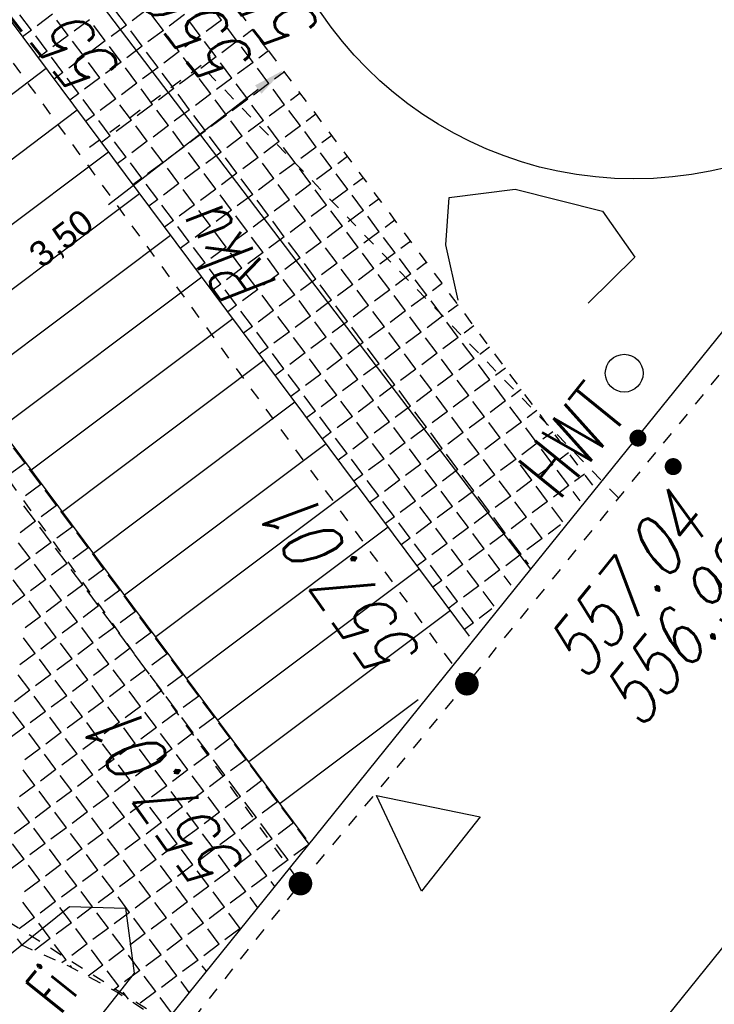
# Model space of a CAD drawing. Header units: metres. Extents: x 2 to 485, y 6 to 594.
# Tile 117 of 176: x 318.42 to 323.94, y 281.46 to 289.27. Entities that reach past the tile are written whole.
import ezdxf
from ezdxf.enums import TextEntityAlignment as Align

# ---------------------------------------------------------------- set-up
doc = ezdxf.new("R2010")
doc.units = ezdxf.units.M
doc.header["$LTSCALE"] = 0.0125
for name, pattern in [('260241_A_bea$0$GESTRICHELT', [0.4, 0.2, -0.2]), ('260241_A_bea$0$PUNKTIERT', [0.2, 0, -0.2]), ('GESTRICHELT', [0.4, 0.2, -0.2])]:
    doc.linetypes.add(name, pattern=pattern)
for name, color, linetype in [('260241_A_bea$0$B07_FLSTGR', 9, 'Continuous'), ('260241_A_bea$0$B23_EINFASS', 5, 'Continuous'), ('260241_A_bea$0$B24_EINFASS_GESTR', 5, 'Continuous'), ('260241_A_bea$0$B25_EINFASS_GEPKT', 7, '260241_A_bea$0$PUNKTIERT'), ('260241_A_bea$0$B28_VEINFASS_TXT', 5, 'Continuous'), ('260241_A_bea$0$B37_VSCHILD', 6, 'Continuous'), ('260241_A_bea$0$B53_HAUPTHOEHEN', 4, 'Continuous'), ('260241_A_bea$0$B54_HOEHEN', 253, 'Continuous'), ('f_baum', 3, 'Continuous'), ('f_feuerwehr', 10, 'Continuous'), ('f_schraff', 251, 'Continuous'), ('f_weg', 2, 'Continuous')]:
    doc.layers.add(name, color=color, linetype=linetype)
doc.styles.add('260241_A_bea$0$ROMANS', font='ROMANS')
doc.styles.add('260241_A_bea$0$SYMTEXT', font='SIMPLEX', dxfattribs={"width": 0.8})
doc.styles.add('Arial', font='arial.ttf')

# ---------------------------------------------------------------- blocks, each defined once
blk = doc.blocks.new('260241_A_bea$0$HOEHENPKT_DOPP')
at = {"const_width": 0.15}
for points in [[(-0.075, 0.4, 1), (0.075, 0.4, 1)], [(-0.075, -0.4, 1), (0.075, -0.4, 1)]]:
    blk.add_lwpolyline(points, format="xyb", close=True, dxfattribs=at)
blk = doc.blocks.new('260241_A_bea$0$HOEHENPKT_ZENTR')
at = {"const_width": 0.75}
blk.add_lwpolyline([(-0.375, 0, 1), (0.375, 0, 1)], format="xyb", close=True, dxfattribs=at)

msp = doc.modelspace()

# ---------------------------------------------------------------- linework, layer by layer
at = {"color": 252}
for p, q in [((321.834, 287.8609), (322.3564, 287.9279)), ((322.3564, 287.9279), (323.049, 287.751)), ((321.8057, 287.4859), (321.834, 287.8609)), ((323.049, 287.751), (323.3063, 287.3883)), ((321.9037, 287.0471), (321.8057, 287.4859)), ((323.3063, 287.3883), (322.9367, 287.0217)), ((321.6134, 282.3565), (321.2572, 283.1156)), ((321.2572, 283.1156), (322.0782, 282.9451)), ((322.0782, 282.9451), (321.6134, 282.3565)), ((318.2601, 281.7884), (318.8183, 282.2351)), ((318.8183, 282.2351), (319.2627, 282.2221)), ((319.2627, 282.2221), (319.3331, 281.7064)), ((319.3331, 281.7064), (318.691, 280.8967))]:
    msp.add_line(p, q, dxfattribs=at)
msp.add_ellipse((323.2225, 286.4663), major_axis=(0.1061, 0.1061), ratio=1, start_param=5.497787, end_param=11.780972, dxfattribs=at)
at = {"layer": '260241_A_bea$0$B07_FLSTGR', "color": 30, "linetype": 'Continuous'}
for p, q in [((322.4815, 284.9103), (430.7815, 419.0503)), ((322.4815, 284.9103), (252.4415, 377.0003)), ((147.9715, 68.7603), (322.4815, 284.9103))]:
    msp.add_line(p, q, dxfattribs=at)
at = {"layer": '260241_A_bea$0$B23_EINFASS', "color": 252, "linetype": 'Continuous'}
msp.add_line((319.4005, 276.2103), (325.0065, 283.1503), dxfattribs=at)
at = {"layer": '260241_A_bea$0$B24_EINFASS_GESTR', "color": 252, "linetype": '260241_A_bea$0$GESTRICHELT'}
for p, q in [((324.1015, 286.6063), (323.4715, 285.8383)), ((323.4715, 285.8383), (321.9735, 284.0023)), ((320.6525, 282.4163), (321.9735, 284.0023)), ((319.4325, 280.8763), (320.6525, 282.4163))]:
    msp.add_line(p, q, dxfattribs=at)
at = {"layer": '260241_A_bea$0$B25_EINFASS_GEPKT', "color": 7, "linetype": '260241_A_bea$0$PUNKTIERT', "ltscale": 0.5}
for p, q in [((314.2335, 291.2883), (320.6525, 282.4163)), ((321.9735, 284.0023), (317.4345, 290.2113)), ((319.8646, 288.9068), (318.9024, 288.2034)), ((323.1762, 285.4764), (319.8646, 288.9068)), ((317.6539, 282.5462), (319.7211, 281.2406))]:
    msp.add_line(p, q, dxfattribs=at)
at = {"layer": 'f_baum', "ltscale": 0.5}
msp.add_circle((323.3, 291.008), 3, dxfattribs=at)
at = {"layer": 'f_feuerwehr', "linetype": 'GESTRICHELT'}
msp.add_line((322.9726, 285.5769), (309.4211, 303.7392), dxfattribs=at)
at = {"layer": 'f_feuerwehr', "linetype": 'Continuous'}
for p, q in [((320.3938, 289.0284), (320.3328, 289.1077)), ((320.3174, 288.7174), (319.1278, 287.8033))]:
    msp.add_line(p, q, dxfattribs=at)
at = {"layer": 'f_feuerwehr', "linetype": 'GESTRICHELT'}
msp.add_arc((316.3842, 276.8267), 5.5, 54.56406, 126.76625, dxfattribs=at)
at = {"layer": 'f_feuerwehr', "linetype": 'Continuous'}
msp.add_solid([(320.292, 288.7505), (320.3428, 288.6844), (320.5156, 288.8698)], dxfattribs=at)
at = {"layer": 'f_schraff', "linetype": 'Continuous'}
for p, q in [((319.2709, 289.2288), (319.1798, 289.351)), ((319.4389, 289.3542), (319.3167, 289.263)), ((320.0254, 289.2689), (319.9343, 289.391)), ((318.5164, 289.1888), (318.4253, 289.311)), ((318.6844, 289.3141), (318.5623, 289.223)), ((318.8097, 289.1462), (318.7186, 289.2683)), ((318.9777, 289.2715), (318.8555, 289.1804)), ((319.5642, 289.1862), (319.4731, 289.3084)), ((319.7321, 289.3115), (319.61, 289.2204)), ((319.8575, 289.1436), (319.7663, 289.2657)), ((320.0254, 289.2689), (319.9033, 289.1777)), ((318.5164, 289.1888), (318.4456, 289.1359)), ((319.103, 289.1035), (319.0118, 289.2257)), ((319.2709, 289.2288), (319.1488, 289.1377)), ((319.3962, 289.0609), (319.3051, 289.183)), ((319.5642, 289.1862), (319.442, 289.0951)), ((320.1507, 289.1009), (320.0596, 289.2231)), ((320.2744, 289.1932), (320.1965, 289.1351)), ((318.6418, 289.0209), (318.5506, 289.143)), ((318.8097, 289.1462), (318.6876, 289.055)), ((318.935, 288.9782), (318.8439, 289.1004)), ((319.103, 289.1035), (318.9808, 289.0124)), ((319.6895, 289.0183), (319.5984, 289.1404)), ((319.8575, 289.1436), (319.7353, 289.0524)), ((319.9828, 288.9756), (319.8916, 289.0978)), ((320.1507, 289.1009), (320.0286, 289.0098)), ((318.6418, 289.0209), (318.5709, 288.968)), ((319.2283, 288.9356), (319.1372, 289.0577)), ((319.3962, 289.0609), (319.2741, 288.9698)), ((319.5216, 288.8929), (319.4304, 289.0151)), ((319.6895, 289.0183), (319.5674, 288.9271)), ((320.276, 288.933), (320.1849, 289.0551)), ((320.3997, 289.0252), (320.3218, 288.9672)), ((318.7671, 288.8529), (318.6759, 288.9751)), ((318.935, 288.9782), (318.8129, 288.8871)), ((319.0603, 288.8103), (318.9692, 288.9324)), ((319.2283, 288.9356), (319.1061, 288.8444)), ((319.8148, 288.8503), (319.7237, 288.9725)), ((319.9828, 288.9756), (319.8606, 288.8845)), ((320.276, 288.933), (320.1539, 288.8418)), ((318.6342, 288.8831), (317.0351, 287.6819)), ((319.3536, 288.7676), (319.2625, 288.8898)), ((319.5216, 288.8929), (319.3994, 288.8018)), ((320.1081, 288.8077), (320.017, 288.9298)), ((320.4014, 288.765), (320.3102, 288.8872)), ((320.525, 288.8573), (320.4472, 288.7992)), ((318.7671, 288.8529), (318.6962, 288.8)), ((318.8924, 288.685), (318.8013, 288.8071)), ((319.0603, 288.8103), (318.9382, 288.7191)), ((319.6469, 288.725), (319.5557, 288.8471)), ((319.8148, 288.8503), (319.6927, 288.7592)), ((319.9401, 288.6824), (319.849, 288.8045)), ((320.1081, 288.8077), (319.9859, 288.7165)), ((319.1857, 288.6423), (319.0945, 288.7645)), ((319.3536, 288.7676), (319.2315, 288.6765)), ((319.4789, 288.5997), (319.3878, 288.7218)), ((319.6469, 288.725), (319.5247, 288.6339)), ((320.2334, 288.6397), (320.1423, 288.7619)), ((320.4014, 288.765), (320.2792, 288.6739)), ((320.5267, 288.5971), (320.4355, 288.7192)), ((318.8924, 288.685), (318.8215, 288.6321)), ((319.0177, 288.517), (318.9266, 288.6392)), ((319.1857, 288.6423), (319.0635, 288.5512)), ((319.7722, 288.557), (319.681, 288.6792)), ((319.9401, 288.6824), (319.818, 288.5912)), ((320.0654, 288.5144), (319.9743, 288.6365)), ((320.2334, 288.6397), (320.1113, 288.5486)), ((320.6503, 288.6893), (320.5725, 288.6313)), ((318.881, 288.5523), (317.2819, 287.3511)), ((319.311, 288.4744), (319.2198, 288.5965)), ((319.4789, 288.5997), (319.3568, 288.5085)), ((319.6042, 288.4317), (319.5131, 288.5539)), ((319.7722, 288.557), (319.65, 288.4659)), ((320.3587, 288.4718), (320.2676, 288.5939)), ((320.5267, 288.5971), (320.4045, 288.5059)), ((320.652, 288.4291), (320.5608, 288.5513)), ((319.0177, 288.517), (318.9468, 288.4641)), ((319.143, 288.3491), (319.0519, 288.4712)), ((319.311, 288.4744), (319.1888, 288.3832)), ((319.8975, 288.3891), (319.8064, 288.5112)), ((320.0654, 288.5144), (319.9433, 288.4233)), ((320.1908, 288.3465), (320.0996, 288.4686)), ((320.3587, 288.4718), (320.2366, 288.3806)), ((320.7756, 288.5214), (320.6978, 288.4633)), ((319.4363, 288.3064), (319.3451, 288.4286)), ((319.6042, 288.4317), (319.4821, 288.3406)), ((319.7295, 288.2638), (319.6384, 288.3859)), ((319.8975, 288.3891), (319.7753, 288.298)), ((320.484, 288.3038), (320.3929, 288.426)), ((320.652, 288.4291), (320.5298, 288.338)), ((319.143, 288.3491), (319.0721, 288.2962)), ((320.0228, 288.2211), (319.9317, 288.3433)), ((320.1908, 288.3465), (320.0686, 288.2553)), ((320.7773, 288.2612), (320.6862, 288.3833)), ((320.9009, 288.3534), (320.8231, 288.2954)), ((319.2683, 288.1811), (319.1772, 288.3032)), ((319.4363, 288.3064), (319.3141, 288.2153)), ((319.5616, 288.1385), (319.4705, 288.2606)), ((319.7295, 288.2638), (319.6074, 288.1726)), ((320.3161, 288.1785), (320.2249, 288.3006)), ((320.484, 288.3038), (320.3619, 288.2127)), ((320.6093, 288.1359), (320.5182, 288.258)), ((320.7773, 288.2612), (320.6551, 288.17)), ((319.1279, 288.2214), (317.5287, 287.0203)), ((319.2683, 288.1811), (319.1974, 288.1282)), ((319.8549, 288.0958), (319.7637, 288.218)), ((320.0228, 288.2211), (319.9007, 288.13)), ((320.1481, 288.0532), (320.057, 288.1753)), ((320.3161, 288.1785), (320.1939, 288.0874)), ((320.9026, 288.0932), (320.8115, 288.2154)), ((321.0262, 288.1855), (320.9484, 288.1274)), ((319.3936, 288.0132), (319.3025, 288.1353)), ((319.5616, 288.1385), (319.4394, 288.0473)), ((319.6869, 287.9705), (319.5958, 288.0927)), ((319.8549, 288.0958), (319.7327, 288.0047)), ((320.4414, 288.0105), (320.3503, 288.1327)), ((320.6093, 288.1359), (320.4872, 288.0447)), ((320.7347, 287.9679), (320.6435, 288.0901)), ((320.9026, 288.0932), (320.7805, 288.0021)), ((319.3936, 288.0132), (319.3227, 287.9603)), ((319.9802, 287.9279), (319.889, 288.05)), ((320.1481, 288.0532), (320.026, 287.962)), ((320.2734, 287.8852), (320.1823, 288.0074)), ((320.4414, 288.0105), (320.3192, 287.9194)), ((321.0279, 287.9253), (320.9368, 288.0474)), ((321.1515, 288.0175), (321.0737, 287.9594)), ((319.519, 287.8452), (319.4278, 287.9673)), ((319.6869, 287.9705), (319.5648, 287.8794)), ((319.8122, 287.8026), (319.7211, 287.9247)), ((319.9802, 287.9279), (319.858, 287.8367)), ((320.5667, 287.8426), (320.4756, 287.9647)), ((320.7347, 287.9679), (320.6125, 287.8768)), ((320.86, 287.8), (320.7688, 287.9221)), ((321.0279, 287.9253), (320.9058, 287.8341)), ((319.3747, 287.8906), (317.7756, 286.6895)), ((319.519, 287.8452), (319.4481, 287.7923)), ((320.1055, 287.7599), (320.0143, 287.8821)), ((320.2734, 287.8852), (320.1513, 287.7941)), ((320.3987, 287.7173), (320.3076, 287.8394)), ((320.5667, 287.8426), (320.4446, 287.7515)), ((321.1532, 287.7573), (321.0621, 287.8795)), ((321.2769, 287.8496), (321.199, 287.7915)), ((319.6443, 287.6772), (319.5531, 287.7994)), ((319.8122, 287.8026), (319.6901, 287.7114)), ((320.1055, 287.7599), (319.9833, 287.6688)), ((320.692, 287.6746), (320.6009, 287.7968)), ((320.86, 287.8), (320.7378, 287.7088)), ((319.9375, 287.6346), (319.8464, 287.7568)), ((320.2308, 287.592), (320.1397, 287.7141)), ((320.3987, 287.7173), (320.2766, 287.6261)), ((320.9853, 287.632), (320.8941, 287.7542)), ((321.1532, 287.7573), (321.0311, 287.6662)), ((321.2785, 287.5894), (321.1874, 287.7115)), ((321.4022, 287.6816), (321.3243, 287.6235)), ((319.6443, 287.6772), (319.5734, 287.6243)), ((319.7696, 287.5093), (319.6784, 287.6314)), ((319.9375, 287.6346), (319.8154, 287.5435)), ((320.5241, 287.5493), (320.4329, 287.6715)), ((320.692, 287.6746), (320.5699, 287.5835)), ((320.8173, 287.5067), (320.7262, 287.6288)), ((320.9853, 287.632), (320.8631, 287.5409)), ((319.6215, 287.5598), (318.0224, 286.3586)), ((320.0628, 287.4667), (319.9717, 287.5888)), ((320.2308, 287.592), (320.1087, 287.5008)), ((320.3561, 287.424), (320.265, 287.5462)), ((320.5241, 287.5493), (320.4019, 287.4582)), ((321.1106, 287.4641), (321.0195, 287.5862)), ((321.2785, 287.5894), (321.1564, 287.4982)), ((321.4039, 287.4214), (321.3127, 287.5436)), ((319.7696, 287.5093), (319.6987, 287.4564)), ((319.8949, 287.3413), (319.8038, 287.4635)), ((320.0628, 287.4667), (319.9407, 287.3755)), ((320.6494, 287.3814), (320.5582, 287.5035)), ((320.8173, 287.5067), (320.6952, 287.4156)), ((320.9426, 287.3387), (320.8515, 287.4609)), ((321.1106, 287.4641), (320.9884, 287.3729)), ((321.5275, 287.5137), (321.4497, 287.4556)), ((320.1882, 287.2987), (320.097, 287.4209)), ((320.3561, 287.424), (320.234, 287.3329)), ((320.4814, 287.2561), (320.3903, 287.3782)), ((320.6494, 287.3814), (320.5272, 287.2902)), ((321.2359, 287.2961), (321.1448, 287.4182)), ((321.4039, 287.4214), (321.2817, 287.3303)), ((321.5292, 287.2535), (321.438, 287.3756)), ((319.8949, 287.3413), (319.824, 287.2884)), ((320.0202, 287.1734), (319.9291, 287.2955)), ((320.1882, 287.2987), (320.066, 287.2076)), ((320.7747, 287.2134), (320.6836, 287.3356)), ((320.9426, 287.3387), (320.8205, 287.2476)), ((321.068, 287.1708), (320.9768, 287.2929)), ((321.2359, 287.2961), (321.1138, 287.205)), ((321.6528, 287.3457), (321.575, 287.2876)), ((319.8684, 287.229), (318.2692, 286.0278)), ((320.3135, 287.1308), (320.2223, 287.2529)), ((320.4814, 287.2561), (320.3593, 287.1649)), ((320.7747, 287.2134), (320.6525, 287.1223)), ((321.3612, 287.1282), (321.2701, 287.2503)), ((321.5292, 287.2535), (321.407, 287.1623)), ((320.0202, 287.1734), (319.9493, 287.1205)), ((320.6067, 287.0881), (320.5156, 287.2103)), ((320.9, 287.0455), (320.8089, 287.1676)), ((321.068, 287.1708), (320.9458, 287.0797)), ((321.6545, 287.0855), (321.5633, 287.2077)), ((321.7781, 287.1778), (321.7003, 287.1197)), ((320.1455, 287.0054), (320.0544, 287.1276)), ((320.3135, 287.1308), (320.1913, 287.0396)), ((320.4388, 286.9628), (320.3476, 287.0849)), ((320.6067, 287.0881), (320.4846, 286.997)), ((321.1933, 287.0028), (321.1021, 287.125)), ((321.3612, 287.1282), (321.2391, 287.037)), ((321.4865, 286.9602), (321.3954, 287.0823)), ((321.6545, 287.0855), (321.5323, 286.9944)), ((320.1455, 287.0054), (320.0746, 286.9525)), ((320.7321, 286.9202), (320.6409, 287.0423)), ((320.9, 287.0455), (320.7779, 286.9543)), ((321.0253, 286.8775), (320.9342, 286.9997)), ((321.1933, 287.0028), (321.0711, 286.9117)), ((321.7798, 286.9176), (321.6887, 287.0397)), ((321.9034, 287.0098), (321.8256, 286.9517)), ((320.2708, 286.8375), (320.1797, 286.9596)), ((320.4388, 286.9628), (320.3166, 286.8717)), ((320.5641, 286.7948), (320.473, 286.917)), ((320.7321, 286.9202), (320.6099, 286.829)), ((321.3186, 286.8349), (321.2274, 286.957)), ((321.4865, 286.9602), (321.3644, 286.8691)), ((321.6118, 286.7922), (321.5207, 286.9144)), ((321.7798, 286.9176), (321.6577, 286.8264)), ((320.1152, 286.8982), (318.5161, 285.697)), ((320.2708, 286.8375), (320.1999, 286.7846)), ((320.8574, 286.7522), (320.7662, 286.8744)), ((321.0253, 286.8775), (320.9032, 286.7864)), ((321.1506, 286.7096), (321.0595, 286.8317)), ((321.3186, 286.8349), (321.1964, 286.7437)), ((321.9051, 286.7496), (321.814, 286.8718)), ((322.0287, 286.8418), (321.9509, 286.7838)), ((320.3961, 286.6695), (320.305, 286.7917)), ((320.5641, 286.7948), (320.442, 286.7037)), ((320.6894, 286.6269), (320.5983, 286.749)), ((320.8574, 286.7522), (320.7352, 286.6611)), ((321.4439, 286.6669), (321.3528, 286.7891)), ((321.6118, 286.7922), (321.4897, 286.7011)), ((321.7372, 286.6243), (321.646, 286.7464)), ((321.9051, 286.7496), (321.783, 286.6585)), ((320.3961, 286.6695), (320.3253, 286.6166)), ((320.9827, 286.5843), (320.8915, 286.7064)), ((321.1506, 286.7096), (321.0285, 286.6184)), ((321.4439, 286.6669), (321.3217, 286.5758)), ((322.0304, 286.5817), (321.9393, 286.7038)), ((322.154, 286.6739), (322.0762, 286.6158)), ((320.5215, 286.5016), (320.4303, 286.6237)), ((320.6894, 286.6269), (320.5673, 286.5358)), ((321.2759, 286.5416), (321.1848, 286.6638)), ((321.5692, 286.499), (321.4781, 286.6211)), ((321.7372, 286.6243), (321.615, 286.5332)), ((320.362, 286.5674), (318.7629, 285.3662)), ((320.8147, 286.4589), (320.7236, 286.5811)), ((320.9827, 286.5843), (320.8605, 286.4931)), ((321.108, 286.4163), (321.0169, 286.5385)), ((321.2759, 286.5416), (321.1538, 286.4505)), ((321.8625, 286.4563), (321.7713, 286.5785)), ((322.0304, 286.5817), (321.9083, 286.4905)), ((322.1557, 286.4137), (322.0646, 286.5359)), ((320.5215, 286.5016), (320.4506, 286.4487)), ((320.6468, 286.3336), (320.5556, 286.4558)), ((320.8147, 286.4589), (320.6926, 286.3678)), ((321.4013, 286.3737), (321.3101, 286.4958)), ((321.5692, 286.499), (321.4471, 286.4078)), ((321.6945, 286.331), (321.6034, 286.4532)), ((321.8625, 286.4563), (321.7403, 286.3652)), ((322.2794, 286.5059), (322.2015, 286.4479)), ((320.94, 286.291), (320.8489, 286.4131)), ((321.108, 286.4163), (320.9858, 286.3252)), ((321.2333, 286.2484), (321.1422, 286.3705)), ((321.4013, 286.3737), (321.2791, 286.2825)), ((321.9878, 286.2884), (321.8966, 286.4105)), ((322.1557, 286.4137), (322.0336, 286.3226)), ((322.2811, 286.2458), (322.1899, 286.3679)), ((320.6468, 286.3336), (320.5759, 286.2807)), ((320.7721, 286.1657), (320.6809, 286.2878)), ((320.94, 286.291), (320.8179, 286.1999)), ((321.5266, 286.2057), (321.4354, 286.3279)), ((321.6945, 286.331), (321.5724, 286.2399)), ((321.8198, 286.1631), (321.7287, 286.2852)), ((321.9878, 286.2884), (321.8656, 286.1973)), ((322.4047, 286.338), (322.3269, 286.2799)), ((320.6088, 286.2365), (319.0097, 285.0354)), ((321.0654, 286.123), (320.9742, 286.2452)), ((321.2333, 286.2484), (321.1112, 286.1572)), ((321.3586, 286.0804), (321.2675, 286.2026)), ((321.5266, 286.2057), (321.4044, 286.1146)), ((322.1131, 286.1204), (322.022, 286.2426)), ((322.2811, 286.2458), (322.1589, 286.1546)), ((322.4064, 286.0778), (322.3152, 286.1999)), ((320.7721, 286.1657), (320.7012, 286.1128)), ((320.8974, 285.9977), (320.8063, 286.1199)), ((321.0654, 286.123), (320.9432, 286.0319)), ((321.6519, 286.0378), (321.5607, 286.1599)), ((321.8198, 286.1631), (321.6977, 286.0719)), ((322.1131, 286.1204), (321.991, 286.0293)), ((322.53, 286.17), (322.4522, 286.112)), ((321.1907, 285.9551), (321.0995, 286.0772)), ((321.3586, 286.0804), (321.2365, 285.9893)), ((321.9451, 285.9951), (321.854, 286.1173)), ((322.2384, 285.9525), (322.1473, 286.0746)), ((322.4064, 286.0778), (322.2842, 285.9867)), ((320.8974, 285.9977), (320.8265, 285.9448)), ((321.4839, 285.9125), (321.3928, 286.0346)), ((321.6519, 286.0378), (321.5297, 285.9466)), ((321.7772, 285.8698), (321.6861, 285.992)), ((321.9451, 285.9951), (321.823, 285.904)), ((322.5317, 285.9098), (322.4405, 286.032)), ((322.6553, 286.0021), (322.5775, 285.944)), ((320.8557, 285.9057), (319.2565, 284.7046)), ((321.0227, 285.8298), (320.9316, 285.9519)), ((321.1907, 285.9551), (321.0685, 285.864)), ((321.316, 285.7871), (321.2248, 285.9093)), ((321.4839, 285.9125), (321.3618, 285.8213)), ((322.0705, 285.8272), (321.9793, 285.9493)), ((322.2384, 285.9525), (322.1163, 285.8614)), ((322.3637, 285.7845), (322.2726, 285.9067)), ((322.5317, 285.9098), (322.4095, 285.8187)), ((318.466, 285.7523), (318.3749, 285.8745)), ((321.0227, 285.8298), (320.9518, 285.7769)), ((321.6092, 285.7445), (321.5181, 285.8666)), ((321.7772, 285.8698), (321.655, 285.7787)), ((321.9025, 285.7019), (321.8114, 285.824)), ((322.0705, 285.8272), (321.9483, 285.736)), ((322.657, 285.7419), (322.5659, 285.864)), ((322.7806, 285.8341), (322.7028, 285.7761)), ((318.466, 285.7523), (318.3439, 285.6612)), ((321.148, 285.6618), (321.0569, 285.784)), ((321.316, 285.7871), (321.1938, 285.696)), ((321.4413, 285.6192), (321.3502, 285.7413)), ((321.6092, 285.7445), (321.4871, 285.6534)), ((322.1958, 285.6592), (322.1046, 285.7814)), ((322.3637, 285.7845), (322.2416, 285.6934)), ((322.489, 285.6166), (322.3979, 285.7387)), ((322.657, 285.7419), (322.5348, 285.6508)), ((318.5913, 285.5844), (318.5002, 285.7065)), ((321.148, 285.6618), (321.0771, 285.6089)), ((321.7346, 285.5765), (321.6434, 285.6987)), ((321.9025, 285.7019), (321.7804, 285.6107)), ((322.0278, 285.5339), (321.9367, 285.6561)), ((322.1958, 285.6592), (322.0736, 285.5681)), ((322.7823, 285.5739), (322.6912, 285.6961)), ((322.9059, 285.6662), (322.8281, 285.6081)), ((318.5913, 285.5844), (318.4692, 285.4932)), ((321.1025, 285.5749), (319.5034, 284.3737)), ((321.2733, 285.4939), (321.1822, 285.616)), ((321.4413, 285.6192), (321.3191, 285.528)), ((321.5666, 285.4512), (321.4755, 285.5734)), ((321.7346, 285.5765), (321.6124, 285.4854)), ((322.3211, 285.4913), (322.2299, 285.6134)), ((322.489, 285.6166), (322.3669, 285.5254)), ((322.7823, 285.5739), (322.6602, 285.4828)), ((318.7166, 285.4164), (318.6255, 285.5386)), ((321.2733, 285.4939), (321.2024, 285.441)), ((321.8599, 285.4086), (321.7687, 285.5307)), ((322.0278, 285.5339), (321.9057, 285.4428)), ((322.6144, 285.4486), (322.5232, 285.5708)), ((322.872, 285.4537), (322.8165, 285.5281)), ((318.7166, 285.4164), (318.5945, 285.3253)), ((321.3987, 285.3259), (321.3075, 285.4481)), ((321.5666, 285.4512), (321.4445, 285.3601)), ((322.1531, 285.366), (322.062, 285.4881)), ((322.3211, 285.4913), (322.1989, 285.4001)), ((322.4464, 285.3233), (322.3553, 285.4455)), ((322.6144, 285.4486), (322.4922, 285.3575)), ((318.5487, 285.2911), (318.4575, 285.4132)), ((318.8419, 285.2485), (318.7508, 285.3706)), ((321.6919, 285.2833), (321.6008, 285.4054)), ((321.8599, 285.4086), (321.7377, 285.3175)), ((321.9852, 285.2406), (321.894, 285.3628)), ((322.1531, 285.366), (322.031, 285.2748)), ((322.7355, 285.2863), (322.6485, 285.4028)), ((318.5487, 285.2911), (318.4265, 285.2)), ((321.3987, 285.3259), (321.3278, 285.273)), ((321.524, 285.158), (321.4328, 285.2801)), ((321.6919, 285.2833), (321.5698, 285.1921)), ((322.2784, 285.198), (322.1873, 285.3202)), ((322.4464, 285.3233), (322.3243, 285.2322)), ((322.5717, 285.1554), (322.4806, 285.2775)), ((322.7173, 285.264), (322.6175, 285.1895)), ((318.674, 285.1231), (318.5829, 285.2453)), ((318.8419, 285.2485), (318.7198, 285.1573)), ((318.9673, 285.0805), (318.8761, 285.2026)), ((321.3493, 285.2441), (319.7502, 284.0429)), ((321.8172, 285.1153), (321.7261, 285.2375)), ((321.9852, 285.2406), (321.863, 285.1495)), ((322.1105, 285.0727), (322.0194, 285.1948)), ((322.2784, 285.198), (322.1563, 285.1069)), ((318.506, 284.9978), (318.4149, 285.12)), ((318.674, 285.1231), (318.5518, 285.032)), ((321.524, 285.158), (321.4531, 285.1051)), ((321.6493, 284.99), (321.5581, 285.1122)), ((321.8172, 285.1153), (321.6951, 285.0242)), ((322.4038, 285.0301), (322.3126, 285.1522)), ((322.5717, 285.1554), (322.4496, 285.0642)), ((318.7993, 284.9552), (318.7082, 285.0773)), ((318.9673, 285.0805), (318.8451, 284.9894)), ((319.0926, 284.9125), (319.0014, 285.0347)), ((321.9425, 284.9474), (321.8514, 285.0695)), ((322.1105, 285.0727), (321.9883, 284.9816)), ((322.2358, 284.9047), (322.1447, 285.0269)), ((322.4038, 285.0301), (322.2816, 284.9389)), ((318.506, 284.9978), (318.3839, 284.9067)), ((318.6314, 284.8299), (318.5402, 284.952)), ((318.7993, 284.9552), (318.6772, 284.864)), ((321.6493, 284.99), (321.5784, 284.9371)), ((321.9425, 284.9474), (321.8204, 284.8562)), ((322.4623, 284.9516), (322.4379, 284.9842)), ((318.9246, 284.7872), (318.8335, 284.9094)), ((319.0926, 284.9125), (318.9704, 284.8214)), ((321.5962, 284.9133), (319.997, 283.7121)), ((321.7746, 284.8221), (321.6835, 284.9442)), ((322.0679, 284.7794), (321.9767, 284.9016)), ((322.2358, 284.9047), (322.1137, 284.8136)), ((318.4634, 284.7046), (318.3723, 284.8267)), ((318.6314, 284.8299), (318.5092, 284.7387)), ((319.2179, 284.7446), (319.1267, 284.8667)), ((321.7746, 284.8221), (321.7037, 284.7692)), ((322.3258, 284.7842), (322.27, 284.8589)), ((318.7567, 284.6619), (318.6655, 284.7841)), ((318.9246, 284.7872), (318.8025, 284.6961)), ((319.0499, 284.6193), (318.9588, 284.7414)), ((319.2179, 284.7446), (319.0957, 284.6535)), ((321.8999, 284.6541), (321.8088, 284.7763)), ((322.0679, 284.7794), (321.9457, 284.6883)), ((322.1892, 284.6168), (322.102, 284.7336)), ((318.4634, 284.7046), (318.3413, 284.6134)), ((318.5887, 284.5366), (318.4976, 284.6588)), ((318.7567, 284.6619), (318.6345, 284.5708)), ((319.3432, 284.5766), (319.2521, 284.6988)), ((321.8999, 284.6541), (321.829, 284.6012)), ((318.882, 284.494), (318.7908, 284.6161)), ((319.0499, 284.6193), (318.9278, 284.5281)), ((319.1752, 284.4513), (319.0841, 284.5735)), ((319.3432, 284.5766), (319.221, 284.4855)), ((321.843, 284.5825), (320.2439, 283.3813)), ((322.0252, 284.4862), (321.9341, 284.6083)), ((322.1719, 284.5956), (322.071, 284.5203)), ((318.5887, 284.5366), (318.4666, 284.4455)), ((318.714, 284.3687), (318.6229, 284.4908)), ((318.882, 284.494), (318.7598, 284.4028)), ((319.4685, 284.4087), (319.3774, 284.5308)), ((322.0252, 284.4862), (321.9543, 284.4333)), ((319.0073, 284.326), (318.9162, 284.4482)), ((319.1752, 284.4513), (319.0531, 284.3602)), ((319.3006, 284.2834), (319.2094, 284.4055)), ((319.4685, 284.4087), (319.3464, 284.3176)), ((318.5461, 284.2433), (318.4549, 284.3655)), ((318.714, 284.3687), (318.5919, 284.2775)), ((318.8393, 284.2007), (318.7482, 284.3229)), ((319.0073, 284.326), (318.8851, 284.2349)), ((319.5938, 284.2407), (319.5027, 284.3629)), ((319.1326, 284.1581), (319.0415, 284.2802)), ((319.3006, 284.2834), (319.1784, 284.1922)), ((318.5461, 284.2433), (318.4239, 284.1522)), ((318.6714, 284.0754), (318.5803, 284.1975)), ((318.8393, 284.2007), (318.7172, 284.1096)), ((319.4259, 284.1154), (319.3347, 284.2376)), ((319.5938, 284.2407), (319.4717, 284.1496)), ((319.7191, 284.0728), (319.628, 284.1949)), ((318.9647, 284.0328), (318.8735, 284.1549)), ((319.1326, 284.1581), (319.0105, 284.0669)), ((319.2579, 283.9901), (319.1668, 284.1123)), ((319.4259, 284.1154), (319.3037, 284.0243)), ((318.5034, 283.9501), (318.4123, 284.0722)), ((318.6714, 284.0754), (318.5492, 283.9843)), ((318.7967, 283.9074), (318.7056, 284.0296)), ((318.9647, 284.0328), (318.8425, 283.9416)), ((319.5512, 283.9475), (319.46, 284.0696)), ((319.7191, 284.0728), (319.597, 283.9817)), ((319.8444, 283.9048), (319.7533, 284.027)), ((318.5034, 283.9501), (318.3813, 283.8589)), ((319.09, 283.8648), (318.9988, 283.9869)), ((319.2579, 283.9901), (319.1358, 283.899)), ((319.3832, 283.8222), (319.2921, 283.9443)), ((319.5512, 283.9475), (319.429, 283.8563)), ((318.6287, 283.7821), (318.5376, 283.9043)), ((318.7967, 283.9074), (318.6746, 283.8163)), ((318.922, 283.7395), (318.8309, 283.8616)), ((319.09, 283.8648), (318.9678, 283.7737)), ((319.6765, 283.7795), (319.5854, 283.9017)), ((319.8444, 283.9048), (319.7223, 283.8137)), ((319.9698, 283.7369), (319.8786, 283.859)), ((321.588, 283.8747), (320.4907, 283.0505)), ((318.4608, 283.6568), (318.3697, 283.779)), ((318.6287, 283.7821), (318.5066, 283.691)), ((319.2153, 283.6968), (319.1241, 283.819)), ((319.3832, 283.8222), (319.2611, 283.731)), ((319.5085, 283.6542), (319.4174, 283.7764)), ((319.6765, 283.7795), (319.5543, 283.6884)), ((318.7541, 283.6142), (318.6629, 283.7363)), ((318.922, 283.7395), (318.7999, 283.6484)), ((319.2153, 283.6968), (319.0931, 283.6057)), ((319.8018, 283.6116), (319.7107, 283.7337)), ((319.9698, 283.7369), (319.8476, 283.6457)), ((318.4608, 283.6568), (318.3387, 283.5657)), ((319.0473, 283.5715), (318.9562, 283.6937)), ((319.3406, 283.5289), (319.2495, 283.651)), ((319.5085, 283.6542), (319.3864, 283.5631)), ((320.0951, 283.5689), (320.0039, 283.6911)), ((318.5861, 283.4889), (318.495, 283.611)), ((318.7541, 283.6142), (318.6319, 283.523)), ((318.8794, 283.4462), (318.7882, 283.5684)), ((319.0473, 283.5715), (318.9252, 283.4804)), ((319.6339, 283.4863), (319.5427, 283.6084)), ((319.8018, 283.6116), (319.6797, 283.5204)), ((319.9271, 283.4436), (319.836, 283.5658)), ((320.0951, 283.5689), (319.9729, 283.4778)), ((318.5861, 283.4889), (318.464, 283.3977)), ((319.1726, 283.4036), (319.0815, 283.5257)), ((319.3406, 283.5289), (319.2184, 283.4378)), ((319.4659, 283.3609), (319.3748, 283.4831)), ((319.6339, 283.4863), (319.5117, 283.3951)), ((320.2204, 283.401), (320.1293, 283.5231)), ((318.7114, 283.3209), (318.6203, 283.4431)), ((318.8794, 283.4462), (318.7572, 283.3551)), ((319.0047, 283.2783), (318.9136, 283.4004)), ((319.1726, 283.4036), (319.0505, 283.3124)), ((319.7592, 283.3183), (319.668, 283.4405)), ((319.9271, 283.4436), (319.805, 283.3525)), ((320.0524, 283.2757), (319.9613, 283.3978)), ((320.2204, 283.401), (320.0982, 283.3098)), ((318.5435, 283.1956), (318.4523, 283.3177)), ((318.7114, 283.3209), (318.5893, 283.2298)), ((319.298, 283.2356), (319.2068, 283.3578)), ((319.4659, 283.3609), (319.3438, 283.2698)), ((319.5912, 283.193), (319.5001, 283.3151)), ((319.7592, 283.3183), (319.637, 283.2272)), ((320.3457, 283.233), (320.2546, 283.3552)), ((318.8367, 283.153), (318.7456, 283.2751)), ((319.0047, 283.2783), (318.8825, 283.1871)), ((319.13, 283.1103), (319.0389, 283.2325)), ((319.298, 283.2356), (319.1758, 283.1445)), ((319.8845, 283.1504), (319.7933, 283.2725)), ((320.0524, 283.2757), (319.9303, 283.1845)), ((320.1777, 283.1077), (320.0866, 283.2299)), ((320.3457, 283.233), (320.2236, 283.1419)), ((318.5435, 283.1956), (318.4213, 283.1045)), ((318.8367, 283.153), (318.7146, 283.0618)), ((319.4233, 283.0677), (319.3321, 283.1898)), ((319.5912, 283.193), (319.4691, 283.1019)), ((319.8845, 283.1504), (319.7623, 283.0592)), ((320.471, 283.0651), (320.3799, 283.1872)), ((318.6688, 283.0276), (318.5776, 283.1498)), ((318.9621, 282.985), (318.8709, 283.1072)), ((319.13, 283.1103), (319.0079, 283.0192)), ((319.7165, 283.025), (319.6254, 283.1472)), ((320.0098, 282.9824), (319.9187, 283.1046)), ((320.1777, 283.1077), (320.0556, 283.0166)), ((318.5008, 282.9023), (318.4097, 283.0245)), ((318.6688, 283.0276), (318.5466, 282.9365)), ((319.2553, 282.9424), (319.1642, 283.0645)), ((319.4233, 283.0677), (319.3011, 282.9765)), ((319.5486, 282.8997), (319.4574, 283.0219)), ((319.7165, 283.025), (319.5944, 282.9339)), ((320.3031, 282.9398), (320.2119, 283.0619)), ((320.471, 283.0651), (320.3489, 282.9739)), ((320.5963, 282.8971), (320.5052, 283.0193)), ((318.7941, 282.8597), (318.703, 282.9818)), ((318.9621, 282.985), (318.8399, 282.8939)), ((319.0874, 282.8171), (318.9962, 282.9392)), ((319.2553, 282.9424), (319.1332, 282.8512)), ((319.8418, 282.8571), (319.7507, 282.9792)), ((320.0098, 282.9824), (319.8877, 282.8913)), ((320.1351, 282.8145), (320.044, 282.9366)), ((320.3031, 282.9398), (320.1809, 282.8486)), ((318.5008, 282.9023), (318.3787, 282.8112)), ((318.6261, 282.7344), (318.535, 282.8565)), ((318.7941, 282.8597), (318.672, 282.7686)), ((319.3806, 282.7744), (319.2895, 282.8966)), ((319.5486, 282.8997), (319.4264, 282.8086)), ((319.6739, 282.7318), (319.5828, 282.8539)), ((319.8418, 282.8571), (319.7197, 282.766)), ((320.4284, 282.7718), (320.3372, 282.894)), ((320.5963, 282.8971), (320.4742, 282.806)), ((320.7211, 282.7299), (320.6305, 282.8513)), ((318.9194, 282.6917), (318.8283, 282.8139)), ((319.0874, 282.8171), (318.9652, 282.7259)), ((319.2127, 282.6491), (319.1215, 282.7712)), ((319.3806, 282.7744), (319.2585, 282.6833)), ((319.9672, 282.6891), (319.876, 282.8113)), ((320.1351, 282.8145), (320.013, 282.7233)), ((320.2604, 282.6465), (320.1693, 282.7686)), ((320.4284, 282.7718), (320.3062, 282.6807)), ((318.4582, 282.6091), (318.3671, 282.7312)), ((318.6261, 282.7344), (318.504, 282.6432)), ((318.7515, 282.5664), (318.6603, 282.6886)), ((318.9194, 282.6917), (318.7973, 282.6006)), ((319.5059, 282.6065), (319.4148, 282.7286)), ((319.6739, 282.7318), (319.5517, 282.6406)), ((319.7992, 282.5638), (319.7081, 282.686)), ((319.9672, 282.6891), (319.845, 282.598)), ((320.5537, 282.6039), (320.4626, 282.726)), ((320.719, 282.7272), (320.5995, 282.638)), ((318.4582, 282.6091), (318.336, 282.5179)), ((319.0447, 282.5238), (318.9536, 282.6459)), ((319.2127, 282.6491), (319.0905, 282.558)), ((319.338, 282.4812), (319.2469, 282.6033)), ((319.5059, 282.6065), (319.3838, 282.5153)), ((320.0925, 282.5212), (320.0013, 282.6433)), ((320.2604, 282.6465), (320.1383, 282.5554)), ((320.5537, 282.6039), (320.4315, 282.5127)), ((318.5835, 282.4411), (318.4924, 282.5633)), ((318.7515, 282.5664), (318.6293, 282.4753)), ((319.6313, 282.4385), (319.5401, 282.5607)), ((319.7992, 282.5638), (319.6771, 282.4727)), ((320.3857, 282.4785), (320.2946, 282.6007)), ((318.8768, 282.3985), (318.7856, 282.5206)), ((319.0447, 282.5238), (318.9226, 282.4327)), ((319.17, 282.3558), (319.0789, 282.478)), ((319.338, 282.4812), (319.2158, 282.39)), ((319.9245, 282.3959), (319.8334, 282.518)), ((320.0925, 282.5212), (319.9703, 282.4301)), ((320.2178, 282.3532), (320.1266, 282.4754)), ((320.3857, 282.4785), (320.2636, 282.3874)), ((318.5835, 282.4411), (318.4614, 282.35)), ((318.7088, 282.2732), (318.6177, 282.3953)), ((318.8768, 282.3985), (318.7546, 282.3073)), ((319.4633, 282.3132), (319.3722, 282.4353)), ((319.6313, 282.4385), (319.5091, 282.3474)), ((319.7566, 282.2706), (319.6654, 282.3927)), ((319.9245, 282.3959), (319.8024, 282.3047)), ((320.4494, 282.3933), (320.4199, 282.4327)), ((319.0021, 282.2305), (318.911, 282.3527)), ((319.17, 282.3558), (319.0479, 282.2647)), ((319.2954, 282.1879), (319.2042, 282.31)), ((319.4633, 282.3132), (319.3412, 282.2221)), ((320.0498, 282.2279), (319.9587, 282.3501)), ((320.2178, 282.3532), (320.0956, 282.2621)), ((320.3135, 282.225), (320.252, 282.3074)), ((318.5409, 282.1479), (318.4497, 282.27)), ((318.7088, 282.2732), (318.5867, 282.182)), ((318.8341, 282.1052), (318.743, 282.2274)), ((319.0021, 282.2305), (318.8799, 282.1394)), ((319.5886, 282.1452), (319.4975, 282.2674)), ((319.7566, 282.2706), (319.6344, 282.1794)), ((319.8819, 282.1026), (319.7907, 282.2248)), ((320.0498, 282.2279), (319.9277, 282.1368)), ((318.5409, 282.1479), (318.4187, 282.0567)), ((319.1274, 282.0626), (319.0363, 282.1847)), ((319.2954, 282.1879), (319.1732, 282.0967)), ((319.4207, 282.0199), (319.3295, 282.1421)), ((319.5886, 282.1452), (319.4665, 282.0541)), ((320.1751, 282.06), (320.084, 282.1821)), ((318.6662, 281.9799), (318.575, 282.102)), ((318.8341, 282.1052), (318.712, 282.0141)), ((318.9594, 281.9373), (318.8683, 282.0594)), ((319.1274, 282.0626), (319.0053, 281.9714)), ((319.7139, 281.9773), (319.6228, 282.0994)), ((319.8819, 282.1026), (319.7597, 282.0115)), ((320.0072, 281.9347), (319.9161, 282.0568)), ((320.1751, 282.06), (320.053, 281.9688)), ((318.6662, 281.9799), (318.544, 281.8888)), ((319.2527, 281.8946), (319.1616, 282.0168)), ((319.4207, 282.0199), (319.2985, 281.9288)), ((318.4449, 281.9261), (318.4071, 281.9767)), ((318.7915, 281.8119), (318.7004, 281.9341)), ((318.9594, 281.9373), (318.8373, 281.8461)), ((319.546, 281.852), (319.4548, 281.9741)), ((319.7139, 281.9773), (319.5918, 281.8862)), ((319.8392, 281.8093), (319.7481, 281.9315)), ((320.0072, 281.9347), (319.885, 281.8435)), ((319.0848, 281.7693), (318.9936, 281.8915)), ((319.2527, 281.8946), (319.1306, 281.8035)), ((319.378, 281.7267), (319.2869, 281.8488)), ((319.546, 281.852), (319.4238, 281.7608)), ((320.0417, 281.8884), (320.0414, 281.8889)), ((318.7915, 281.8119), (318.7589, 281.7876)), ((318.8387, 281.7487), (318.8257, 281.7661)), ((319.0848, 281.7693), (318.9679, 281.6821)), ((319.6713, 281.684), (319.5802, 281.8062)), ((319.8392, 281.8093), (319.7171, 281.7182)), ((319.9059, 281.7201), (319.8734, 281.7635)), ((319.2101, 281.6014), (319.1189, 281.7235)), ((319.378, 281.7267), (319.2559, 281.6355)), ((319.5033, 281.5587), (319.4122, 281.6809)), ((319.6713, 281.684), (319.5491, 281.5929)), ((319.2101, 281.6014), (319.1682, 281.5701)), ((319.77, 281.5518), (319.7055, 281.6382)), ((319.2869, 281.4984), (319.2443, 281.5556)), ((319.5033, 281.5587), (319.3812, 281.4676)), ((319.6287, 281.3908), (319.5375, 281.5129))]:
    msp.add_line(p, q, dxfattribs=at)
at = {"layer": 'f_weg'}
for p, q in [((321.995, 284.3788), (308.2422, 302.811)), ((320.6981, 282.7725), (308.1083, 299.6461))]:
    msp.add_line(p, q, dxfattribs=at)

# ---------------------------------------------------------------- block references
at = {"layer": '260241_A_bea$0$B54_HOEHEN', "color": 252}
for name, p, xscale, yscale, rotation in [('260241_A_bea$0$HOEHENPKT_DOPP', (323.4715, 285.8383), 0.449999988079, 0.449999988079, 51.02999961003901), ('260241_A_bea$0$HOEHENPKT_ZENTR', (321.9735, 284.0023), 0.125, 0.125, 51.029999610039), ('260241_A_bea$0$HOEHENPKT_ZENTR', (320.6525, 282.4163), 0.125, 0.125, 51.029999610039)]:
    msp.add_blockref(name, p, dxfattribs=dict(at, xscale=xscale, yscale=yscale, rotation=rotation))

# ---------------------------------------------------------------- texts
at = {"color": 252, "style": '260241_A_bea$0$SYMTEXT', "oblique": 0, "width": 0.56}
msp.add_text('Fi', height=0.375, rotation=51.06172, dxfattribs=at).set_placement((318.7475, 281.3703))
at = {"layer": '260241_A_bea$0$B28_VEINFASS_TXT', "color": 252, "style": '260241_A_bea$0$ROMANS', "oblique": 15.00004, "width": 0.75}
msp.add_text('Rku', height=0.45, rotation=126.16813, dxfattribs=at).set_placement((320.2433, 287.5007), align=Align.CENTER)
at = {"layer": '260241_A_bea$0$B37_VSCHILD', "color": 252, "style": '260241_A_bea$0$ROMANS', "width": 0.75}
msp.add_text('HWT', height=0.45, rotation=51.08412, dxfattribs=at).set_placement((323.2652, 286.1415), align=Align.RIGHT)
at = {"layer": '260241_A_bea$0$B53_HAUPTHOEHEN', "color": 252, "style": '260241_A_bea$0$ROMANS', "oblique": 15.00004, "width": 0.75}
msp.add_text('556.88', height=0.45, rotation=128.22579, dxfattribs=at).set_placement((319.4981, 290.1784), align=Align.TOP_RIGHT)
for s, p in [('557.02', (318.2697, 290.1239)), ('556.96', (319.3289, 290.1989))]:
    msp.add_text(s, height=0.45, rotation=128.22579, dxfattribs=at).set_placement(p, align=Align.RIGHT)
for s, rotation, p in [('557.01', 125.27573, (320.5348, 285.4025)), ('557.04', 51.08412, (323.7325, 285.3885)), ('556.98', 51.08412, (324.1737, 285.0084)), ('557.01', 125.37504, (319.1324, 283.7134))]:
    msp.add_text(s, height=0.45, rotation=rotation, dxfattribs=at).set_placement(p, align=Align.MIDDLE_RIGHT)
at = {"layer": 'f_feuerwehr', "linetype": 'Continuous', "insert": (318.7636, 287.5234), "char_height": 0.2, "attachment_point": 5, "rotation": 37.5418, "style": 'Arial'}
msp.add_mtext('\\A1;3,50', dxfattribs=at)

doc.saveas('drawing.dxf')
